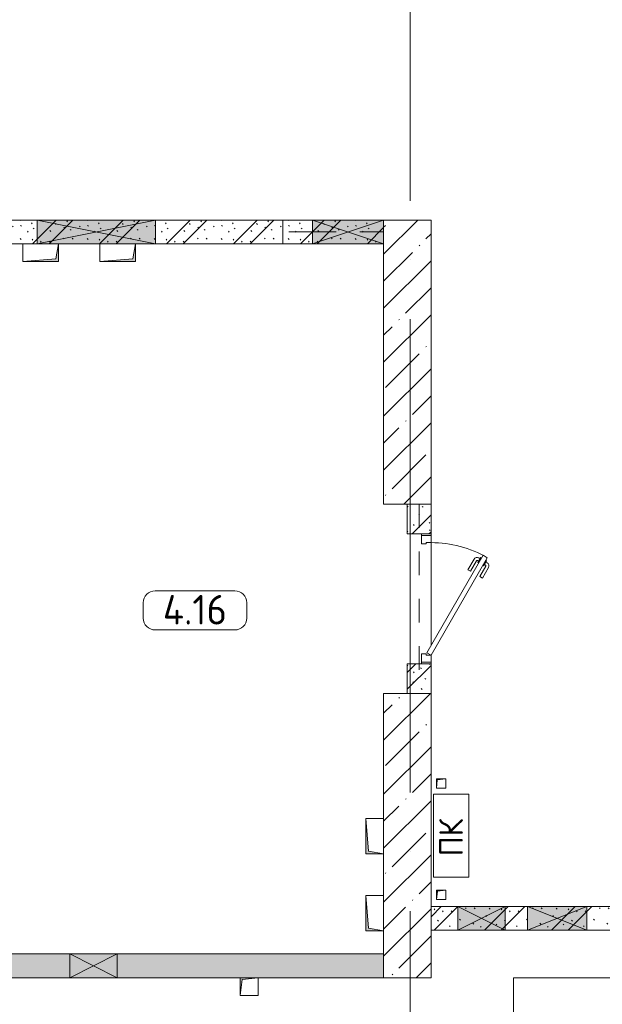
# Model space of a CAD drawing. Header units: millimetres. Extents: x -32229 to 192519, y -13689 to 125138.
# Tile 174 of 183: x 40138 to 45056, y 81125 to 89442. Entities that reach past the tile are written whole.
import ezdxf

# ---------------------------------------------------------------- set-up
doc = ezdxf.new("R2010")
doc.units = ezdxf.units.MM
doc.linetypes.add('3_ Штрих_ 1 х 1 мм', pattern=[400, 200, -200])
doc.linetypes.add('ADSK_Линия сетки', pattern=[5000, 4000, -500, 0, -500])
for name, color, linetype, lineweight in [('A-____-NOTE-TEXT', 7, 'Continuous', 18), ('A-AREA-____-IDEN', 7, 'Continuous', 9), ('A-DETL-GENF-OTLN', 7, 'Continuous', 18), ('A-DOOR-____-MCUT', 7, 'Continuous', 9), ('A-DOOR-____-OTLN', 7, 'Continuous', 18), ('A-DOOR-FRAM-MCUT', 7, 'Continuous', 9), ('A-FLOR-____-OTLN', 7, 'Continuous', 18), ('A-GLAZ-____-MCUT', 7, 'Continuous', 9), ('A-GLAZ-____-OTLN', 7, 'Continuous', 18), ('A-WALL-____-PATT', 7, 'Continuous', 40), ('C-PRKG-____-OTLN', 7, 'Continuous', 18), ('I-WALL-____-MCUT', 7, 'Continuous', 40), ('M-EQPM-____-OTLN', 7, 'Continuous', 18), ('S-BEAM-____-OTLN', 7, 'Continuous', 18), ('S-COLS-____-MCUT', 7, 'Continuous', 40), ('S-COLS-____-OTLN', 7, 'Continuous', 18), ('S-GRID-____-OTLN', 7, 'Continuous', 9)]:
    doc.layers.add(name, color=color, linetype=linetype, lineweight=lineweight)
doc.styles.add('GOST Common', font='GOST_Common.ttf', dxfattribs={"height": 200})
doc.styles.add('GOST Common_3', font='GOST_Common.ttf', dxfattribs={"height": 250})
pattern_1 = [(135, (300.56, 377.28), (-565.6854, 6e-14), [10, -790]), (135, (349.8, 474.73), (-565.6854, 6e-14), [10, -790]), (135, (423.93, 473.06), (-565.6854, 6e-14), [10, -790]), (135, (229.92, 447.9), (-565.6854, 6e-14), [10, -790]), (135, (155.08, 447.9), (-565.6854, 6e-14), [10, -790]), (135, (114.9, 369.03), (-565.6854, 6e-14), [10, -790]), (135, (132.43, 285.8), (-565.6854, 6e-14), [10, -790]), (135, (214.66, 322), (-565.6854, 6e-14), [10, -790]), (135, (198.16, 261.88), (-565.6854, 6e-14), [10, -790]), (135, (45.2, 272.9), (-565.6854, 6e-14), [10, -790]), (135, (42.32, 336.16), (-565.6854, 6e-14), [10, -790]), (135, (92.26, 192.24), (-565.6854, 6e-14), [10, -790]), (135, (7.07, 149.2), (-565.6854, 6e-14), [10, -790]), (135, (80.6, 95.1), (-565.6854, 6e-14), [10, -790]), (135, (79.53, 36.94), (-565.6854, 6e-14), [10, -790]), (135, (153.87, 74.56), (-565.6854, 6e-14), [10, -790]), (135, (228.35, 124.8), (-565.6854, 6e-14), [10, -790]), (135, (279.75, 180.4), (-565.6854, 6e-14), [10, -790]), (135, (282.9, 31.63), (-565.6854, 6e-14), [10, -790]), (135, (377.38, 53.45), (-565.6854, 6e-14), [10, -790]), (135, (352.28, 102.7), (-565.6854, 6e-14), [10, -790]), (135, (354.05, 0), (-565.6854, 6e-14), [10, -790]), (135, (553.23, 16.45), (-565.6854, 6e-14), [10, -790]), (135, (542.38, 63.45), (-565.6854, 6e-14), [10, -790]), (135, (536.58, 239.3), (-565.6854, 6e-14), [10, -790]), (135, (475.85, 203.9), (-565.6854, 6e-14), [10, -790]), (135, (475.85, 316.54), (-565.6854, 6e-14), [10, -790]), (135, (520.8, 408.7), (-565.6854, 6e-14), [10, -790]), (135, (551.1, 470.8), (-565.6854, 6e-14), [10, -790]), (135, (235.25, 537.93), (-565.6854, 6e-14), [10, -790]), (135, (407.25, 547.65), (-565.6854, 6e-14), [10, -790]), (135, (94.5, 558.6), (-565.6854, 6e-14), [10, -790]), (135, (46.4, 532.3), (-565.6854, 6e-14), [10, -790]), (135, (85.56, 465.04), (-565.6854, 6e-14), [10, -790]), (135, (355.53, 181.14), (-565.6854, 6e-14), [10, -790]), (135, (362.23, 243.6), (-565.6854, 6e-14), [10, -790]), (135, (413.45, 344.1), (-565.6854, 6e-14), [10, -790]), (135, (286.3, 273.25), (-565.6854, 6e-14), [10, -790]), (135, (423.02, 263.72), (-565.6854, 6e-14), [10, -790]), (135, (162.94, 190.2), (-565.6854, 6e-14), [10, -790]), (135, (470.25, 120.93), (-565.6854, 6e-14), [10, -790]), (135, (484.48, 9.78), (-565.6854, 6e-14), [10, -790]), (45, (0, 212.13), (-565.6854, 0), []), (45, (212.13, 0), (-565.6854, 0), []), (45, (353.55, 0), (-565.6854, 0), []), (45, (0, 353.55), (-565.6854, 0), [])]
pattern_2 = [(45, (0, 0), (-228.0985, 228.0985), []), (45, (228.1, 0), (-228.0985, 228.0985), [403.225, -80.645, 6.706, -73.939])]

# ---------------------------------------------------------------- blocks, each defined once
blk = doc.blocks.new('АР_Дверь однопольная - 1100х2100h_техн_ помещ_-5833944--01 ЭЛ')
at = {"layer": 'A-DOOR-____-MCUT', "color": 253, "lineweight": 13, "true_color": 0xaaaaaa}
for p, q in [((-347.7, 575), (-367.7, 540.4)), ((-367.7, 540.4), (455, 65.4)), ((475, 100), (-347.7, 575)), ((455, 65.4), (475, 100))]:
    blk.add_line(p, q, dxfattribs=at)
at = {"layer": 'A-DOOR-____-OTLN', "color": 253, "lineweight": 5, "true_color": 0xaaaaaa}
for p, q in [((-175.5, 533.3), (-264.3, 584.6)), ((-346.1, 527.9), (-350.1, 520.9)), ((-350.1, 520.9), (-306.8, 495.9)), ((-339.2, 514.7), (-345.3, 504.3)), ((-326.1, 562.5), (-322.1, 569.4)), ((-317.6, 502.2), (-323.6, 491.8)), ((-322.1, 569.4), (-278.8, 544.4)), ((-311.2, 563.2), (-305.2, 573.6)), ((-306.8, 495.9), (-302.8, 502.9)), ((-289.6, 550.7), (-283.6, 561.1)), ((-278.8, 544.4), (-282.8, 537.5)), ((-188, 511.7), (-276.8, 562.9)), ((-188, 511.7), (-175.5, 533.3)), ((-245.5, 412.1), (-334.3, 463.3)), ((-233, 433.7), (-321.8, 485)), ((-233, 433.7), (-245.5, 412.1))]:
    blk.add_line(p, q, dxfattribs=at)
for centre, radius, start, end in [((-279.3, 558.6), 30, 60, 150), ((475, 100), 950, 150, 180), ((-319.3, 489.3), 30, 150, 240), ((-279.3, 558.6), 4.99, 60, 150), ((-319.3, 489.3), 4.99, 150, 240)]:
    blk.add_arc(centre, radius, start, end, dxfattribs=at)
at = {"layer": 'A-DOOR-FRAM-MCUT', "color": 253, "lineweight": 13, "true_color": 0xaaaaaa}
for p, q in [((-535, 100), (-550, 100)), ((-475, 100), (-535, 100)), ((-535, 100), (-535, 20)), ((-475, 60), (-475, 100)), ((535, 100), (475, 100)), ((475, 100), (475, 60)), ((535, 20), (535, 100)), ((535, 100), (550, 100)), ((-535, 20), (-550, 20)), ((-535, 20), (-465, 20)), ((-465, 60), (-475, 60)), ((-465, 20), (-465, 60)), ((475, 60), (465, 60)), ((465, 60), (465, 20)), ((465, 20), (535, 20)), ((535, 20), (550, 20))]:
    blk.add_line(p, q, dxfattribs=at)
blk = doc.blocks.new('АР_Машиноместо - 6000x3600_С_МГН-V120--01 ЭЛ')
at = {"layer": 'A-DETL-GENF-OTLN', "color": 253, "lineweight": 13, "true_color": 0xaaaaaa}
for p, q in [((970.2, 5271.8), (812.7, 5229.4)), ((1126.4, 5294.1), (970.2, 5271.8)), ((1250, 5300), (1126.4, 5294.1)), ((1250, 5300), (1373.6, 5294.1)), ((1373.6, 5294.1), (1529.8, 5271.8)), ((1529.8, 5271.8), (1687.3, 5229.4)), ((659.1, 5169.9), (565.9, 5095.1)), ((812.7, 5229.4), (659.1, 5169.9)), ((680.7, 5106.5), (967, 5203.6)), ((873.9, 5165.1), (791.3, 5119.7)), ((988.2, 5206.7), (873.9, 5165.1)), ((1122.2, 5226.4), (988.2, 5206.7)), ((1250, 5231.7), (1122.2, 5226.4)), ((1250, 5231.7), (1377.8, 5226.4)), ((1377.8, 5226.4), (1511.8, 5206.7)), ((1511.8, 5206.7), (1626.1, 5165.1)), ((1819.3, 5106.5), (1533, 5203.6)), ((1626.1, 5165.1), (1708.7, 5119.7)), ((1687.3, 5229.4), (1840.9, 5169.9)), ((1840.9, 5169.9), (1934.1, 5095.1)), ((565.9, 5095.1), (507.1, 4962.6)), ((590.7, 5060.1), (680.7, 5106.5)), ((788.5, 5117.7), (661.8, 5043.1)), ((791.3, 5119.7), (717.1, 5068.9)), ((1708.7, 5119.7), (1782.9, 5068.9)), ((1711.5, 5117.7), (1838.2, 5043.1)), ((1909.3, 5060.1), (1819.3, 5106.5)), ((1934.1, 5095.1), (1992.9, 4962.6)), ((536.4, 4971.4), (557.5, 5025.7)), ((557.5, 5025.7), (590.7, 5060.1)), ((661.8, 5043.1), (594.6, 4979.3)), ((717.1, 5068.9), (659.6, 5005.3)), ((1782.9, 5068.9), (1840.4, 5005.3)), ((1838.2, 5043.1), (1905.4, 4979.3)), ((1942.5, 5025.7), (1909.3, 5060.1)), ((1963.6, 4971.4), (1942.5, 5025.7)), ((507.1, 4962.6), (501.8, 4949.9)), ((534.6, 4949.9), (536.4, 4971.4)), ((594.6, 4979.3), (583.4, 4949.9)), ((639.2, 4949.9), (597.3, 4981.4)), ((1112.6, 4949.9), (1167.1, 4953.2)), ((1167.1, 4953.2), (1250, 4953.9)), ((1332.9, 4953.2), (1250, 4953.9)), ((1387.4, 4949.9), (1332.9, 4953.2)), ((1860.8, 4949.9), (1902.7, 4981.4)), ((1905.4, 4979.3), (1916.6, 4949.9)), ((1965.4, 4949.9), (1963.6, 4971.4)), ((1992.9, 4962.6), (1998.2, 4949.9)), ((459.8, 4849.9), (419.6, 4754.2)), ((543.7, 4795.1), (533.2, 4849.9)), ((555.7, 4849.9), (543.7, 4795.1)), ((689.3, 4205.5), (699.7, 4845.5)), ((699.7, 4845.5), (698.3, 4849.9)), ((812.5, 4798.9), (855.6, 4849.9)), ((1687.5, 4798.9), (1644.4, 4849.9)), ((1800.3, 4845.5), (1801.7, 4849.9)), ((1810.7, 4205.5), (1800.3, 4845.5)), ((1944.3, 4849.9), (1956.3, 4795.1)), ((1956.3, 4795.1), (1966.8, 4849.9)), ((2040.2, 4849.9), (2080.4, 4754.2)), ((419.6, 4754.2), (403.4, 4468)), ((774.4, 4632.9), (812.5, 4798.9)), ((1725.6, 4632.9), (1687.5, 4798.9)), ((2080.4, 4754.2), (2096.6, 4468)), ((752.2, 4345.6), (774.4, 4632.9)), ((1747.8, 4345.6), (1725.6, 4632.9)), ((638.7, 4475.4), (675.2, 4545.5)), ((675.2, 4545.5), (694.6, 4557.6)), ((1824.8, 4545.5), (1805.4, 4557.6)), ((1861.3, 4475.4), (1824.8, 4545.5)), ((403.4, 4468), (405.6, 4188.5)), ((578.7, 4262.9), (638.7, 4475.4)), ((1921.3, 4262.9), (1861.3, 4475.4)), ((2096.6, 4468), (2094.4, 4188.5)), ((731.2, 4007.6), (752.2, 4345.6)), ((1768.8, 4007.6), (1747.8, 4345.6)), ((408.2, 4167), (453.1, 4266.3)), ((453.1, 4266.3), (478.4, 4319.3)), ((478.4, 4319.3), (532.5, 4318.1)), ((530.9, 3874.8), (578.7, 4262.9)), ((532.5, 4318.1), (585.5, 4290.5)), ((1967.5, 4318.1), (1914.5, 4290.5)), ((1969.1, 3874.8), (1921.3, 4262.9)), ((2021.6, 4319.3), (1967.5, 4318.1)), ((2046.9, 4266.3), (2021.6, 4319.3)), ((2091.8, 4167), (2046.9, 4266.3)), ((405.6, 4188.5), (409.5, 4060)), ((495.5, 4066.1), (496.8, 4171.6)), ((496.8, 4171.6), (510.1, 4191.5)), ((687.1, 4088.8), (566.5, 4163.9)), ((678.7, 3659.5), (689.3, 4205.5)), ((1821.3, 3659.5), (1810.7, 4205.5)), ((1812.9, 4088.8), (1933.5, 4163.9)), ((2003.2, 4171.6), (1989.9, 4191.5)), ((2004.5, 4066.1), (2003.2, 4171.6)), ((2094.4, 4188.5), (2090.5, 4060)), ((409.5, 4060), (426.5, 3946.8)), ((704.9, 3275.5), (731.2, 4007.6)), ((1795.1, 3275.5), (1768.8, 4007.6)), ((2090.5, 4060), (2073.5, 3946.8)), ((426.5, 3946.8), (417.5, 3223)), ((2073.5, 3946.8), (2082.5, 3223)), ((501.4, 3289.7), (530.9, 3874.8)), ((1998.6, 3289.7), (1969.1, 3874.8)), ((1021.4, 3422.9), (1021.4, 3705.9)), ((1164.3, 3667.6), (1164.3, 3439.2)), ((665.6, 3364.6), (678.7, 3659.5)), ((1834.4, 3364.6), (1821.3, 3659.5)), ((1164.3, 3439.2), (1477, 3439.2)), ((1477, 3439.2), (1477, 3315.3)), ((505.1, 3346.9), (420.9, 3313.3)), ((665.8, 3367.4), (505.1, 3346.9)), ((636.6, 3026.5), (665.8, 3367.4)), ((1834.2, 3367.4), (1994.9, 3346.9)), ((1863.4, 3026.5), (1834.2, 3367.4)), ((1994.9, 3346.9), (2079.1, 3313.3)), ((447.8, 3233.7), (459.7, 3256.2)), ((495.7, 3032.3), (501.4, 3289.7)), ((684.2, 3022.3), (704.9, 3275.5)), ((1021.4, 3150), (1021.4, 3286.6)), ((1187.9, 3315.3), (1187.9, 3253.9)), ((1477, 3315.3), (1187.9, 3315.3)), ((1187.9, 3253.9), (1575.5, 3253.9)), ((1575.5, 3253.9), (1757.2, 2864.2)), ((1815.8, 3022.3), (1795.1, 3275.5)), ((2004.3, 3032.3), (1998.6, 3289.7)), ((2052.2, 3233.7), (2040.3, 3256.2)), ((417.5, 3223), (428.2, 2808.5)), ((447.8, 3138.7), (447.8, 3233.7)), ((2052.2, 3138.7), (2052.2, 3233.7)), ((2082.5, 3223), (2071.8, 2808.5)), ((1497.8, 3150), (1021.4, 3150)), ((500, 2710.1), (495.7, 3032.3)), ((636.6, 3026.5), (597, 2731)), ((644.6, 2691.8), (684.2, 3022.3)), ((1855.4, 2691.8), (1815.8, 3022.3)), ((1863.4, 3026.5), (1903, 2731)), ((2000, 2710.1), (2004.3, 3032.3)), ((1757.2, 2864.2), (1907, 2934)), ((1907, 2934), (1959.3, 2821.7)), ((1711.9, 2706.3), (1617.1, 2870.5)), ((428.2, 2808.5), (432.3, 2619.9)), ((1959.3, 2821.7), (1711.9, 2706.3)), ((2071.8, 2808.5), (2067.7, 2619.9)), ((505.9, 2496), (500, 2710.1)), ((597, 2731), (535, 2298.3)), ((595.8, 2324.8), (644.6, 2691.8)), ((1904.2, 2324.8), (1855.4, 2691.8)), ((1903, 2731), (1965, 2298.3)), ((1994.1, 2496), (2000, 2710.1)), ((296.8, 2579.9), (301.4, 2630.5)), ((309.5, 2536.1), (296.8, 2579.9)), ((301.4, 2630.5), (479.9, 2552.9)), ((432.3, 2619.9), (430.7, 2573.9)), ((2198.6, 2630.5), (2020.1, 2552.9)), ((2067.7, 2619.9), (2069.3, 2573.9)), ((2190.5, 2536.1), (2203.2, 2579.9)), ((2203.2, 2579.9), (2198.6, 2630.5)), ((357.8, 2490.1), (309.5, 2536.1)), ((479.9, 2552.9), (471, 2414.3)), ((540.9, 2493.7), (476.3, 2497.9)), ((1959.1, 2493.7), (2023.7, 2497.9)), ((2020.1, 2552.9), (2029, 2414.3)), ((2142.2, 2490.1), (2190.5, 2536.1)), ((500.6, 2394.5), (357.8, 2490.1)), ((426.5, 2230.9), (427.5, 2443)), ((540.9, 2493.7), (539.8, 2233.1)), ((1959.1, 2493.7), (1960.2, 2233.1)), ((1999.4, 2394.5), (2142.2, 2490.1)), ((2073.5, 2230.9), (2072.5, 2443)), ((530.6, 2357.6), (500.6, 2394.5)), ((546.5, 2142.6), (530.6, 2357.6)), ((1953.5, 2142.6), (1969.4, 2357.6)), ((1969.4, 2357.6), (1999.4, 2394.5)), ((495, 2265.3), (426.6, 2253.4)), ((533.6, 2316.8), (495, 2265.3)), ((589.4, 2115.5), (595.8, 2324.8)), ((1910.6, 2115.5), (1904.2, 2324.8)), ((1966.4, 2316.8), (2005, 2265.3)), ((2005, 2265.3), (2073.4, 2253.4)), ((410.6, 2134.2), (426.5, 2230.9)), ((2089.4, 2134.2), (2073.5, 2230.9)), ((409.5, 1587), (410.6, 2134.2)), ((615.4, 1910.3), (589.4, 2115.5)), ((590.4, 2124.3), (703.6, 2057.1)), ((1909.6, 2124.3), (1796.4, 2057.1)), ((1884.6, 1910.3), (1910.6, 2115.5)), ((2090.5, 1587), (2089.4, 2134.2)), ((703.6, 2057.1), (852.8, 1999)), ((852.8, 1999), (1016.6, 1959.9)), ((1647.2, 1999), (1483.4, 1959.9)), ((1796.4, 2057.1), (1647.2, 1999)), ((1016.6, 1959.9), (1146.9, 1939.4)), ((1146.9, 1939.4), (1250, 1934.1)), ((1353.1, 1939.4), (1250, 1934.1)), ((1483.4, 1959.9), (1353.1, 1939.4)), ((687.4, 1641), (615.4, 1910.3)), ((1812.6, 1641), (1884.6, 1910.3)), ((420.9, 1410.7), (409.5, 1587)), ((749.2, 1450.3), (687.4, 1641)), ((1750.8, 1450.3), (1812.6, 1641)), ((2079.1, 1410.7), (2090.5, 1587)), ((505.7, 1420), (510.2, 1518.7)), ((510.2, 1518.7), (521.5, 1574.5)), ((521.5, 1574.5), (548.5, 1576.2)), ((548.5, 1576.2), (603.4, 1504.8)), ((603.4, 1504.8), (639.1, 1420)), ((1896.6, 1504.8), (1860.9, 1420)), ((1951.5, 1576.2), (1896.6, 1504.8)), ((1978.5, 1574.5), (1951.5, 1576.2)), ((1989.8, 1518.7), (1978.5, 1574.5)), ((1994.3, 1420), (1989.8, 1518.7)), ((519.1, 1351.5), (505.7, 1420)), ((639.1, 1420), (677.4, 1343.7)), ((809.1, 1309.4), (749.2, 1450.3)), ((1690.9, 1309.4), (1750.8, 1450.3)), ((1860.9, 1420), (1822.6, 1343.7)), ((1980.9, 1351.5), (1994.3, 1420)), ((445.9, 1353.1), (420.9, 1410.7)), ((489, 1295.6), (445.9, 1353.1)), ((550, 1312.3), (519.1, 1351.5)), ((677.4, 1343.7), (737.5, 1278.3)), ((1822.6, 1343.7), (1762.5, 1278.3)), ((1950, 1312.3), (1980.9, 1351.5)), ((2011, 1295.6), (2054.1, 1353.1)), ((2054.1, 1353.1), (2079.1, 1410.7)), ((584.4, 1214.6), (489, 1295.6)), ((616.5, 1246.4), (550, 1312.3)), ((737.5, 1278.3), (804.5, 1215.7)), ((881.5, 1191.6), (809.1, 1309.4)), ((1618.5, 1191.6), (1690.9, 1309.4)), ((1762.5, 1278.3), (1695.5, 1215.7)), ((1883.5, 1246.4), (1950, 1312.3)), ((1915.6, 1214.6), (2011, 1295.6)), ((701.8, 1140.4), (584.4, 1214.6)), ((703.5, 1196.4), (616.5, 1246.4)), ((824.6, 1160.9), (703.5, 1196.4)), ((804.5, 1215.7), (824.6, 1160.9)), ((888.4, 1185.9), (815.2, 1186.6)), ((941.4, 1142.2), (881.5, 1191.6)), ((1558.6, 1142.2), (1618.5, 1191.6)), ((1611.6, 1185.9), (1684.8, 1186.6)), ((1695.5, 1215.7), (1675.4, 1160.9)), ((1675.4, 1160.9), (1796.5, 1196.4)), ((1796.5, 1196.4), (1883.5, 1246.4)), ((1798.2, 1140.4), (1915.6, 1214.6)), ((861.8, 1071.6), (701.8, 1140.4)), ((1050.7, 1099.4), (941.4, 1142.2)), ((1148.8, 1083), (1050.7, 1099.4)), ((1250, 1081.6), (1148.8, 1083)), ((1250, 1081.6), (1351.2, 1083)), ((1351.2, 1083), (1449.3, 1099.4)), ((1449.3, 1099.4), (1558.6, 1142.2)), ((1638.2, 1071.6), (1798.2, 1140.4)), ((1052.6, 1017.5), (861.8, 1071.6)), ((1165.1, 1003.1), (1052.6, 1017.5)), ((1250, 1000), (1165.1, 1003.1)), ((1250, 1000), (1334.9, 1003.1)), ((1334.9, 1003.1), (1447.4, 1017.5)), ((1447.4, 1017.5), (1638.2, 1071.6))]:
    blk.add_line(p, q, dxfattribs=at)
at = {"layer": 'A-DETL-GENF-OTLN', "color": 254, "lineweight": 13, "true_color": 0xd4d4d4}
for p, q in [((694.6, 4480.4), (765.1, 4496.8)), ((1805.4, 4480.4), (1734.9, 4496.8)), ((715.1, 3668.3), (1250, 3667.3)), ((1784.9, 3668.3), (1250, 3667.3)), ((677.9, 2973), (794.6, 2946)), ((794.6, 2946), (955.7, 2926.8)), ((955.7, 2926.8), (1105.5, 2913.7)), ((1105.5, 2913.7), (1250, 2912.9)), ((1394.5, 2913.7), (1250, 2912.9)), ((1544.3, 2926.8), (1394.5, 2913.7)), ((1705.4, 2946), (1544.3, 2926.8)), ((1822.1, 2973), (1705.4, 2946)), ((513.9, 1868.9), (502.3, 2196.3)), ((1986.1, 1868.9), (1997.7, 2196.3)), ((590.3, 1867.8), (546.5, 2142.6)), ((1909.7, 1867.8), (1953.5, 2142.6)), ((524.9, 1688.6), (513.9, 1868.9)), ((636.7, 1646), (590.3, 1867.8)), ((1863.3, 1646), (1909.7, 1867.8)), ((1975.1, 1688.6), (1986.1, 1868.9)), ((537.4, 1576.1), (524.9, 1688.6)), ((1962.6, 1576.1), (1975.1, 1688.6)), ((710.2, 1462.8), (636.7, 1646)), ((1789.8, 1462.8), (1863.3, 1646)), ((534.5, 1374.4), (528.1, 1449.5)), ((1965.5, 1374.4), (1971.9, 1449.5)), ((591.7, 1305), (534.5, 1374.4)), ((1908.3, 1305), (1965.5, 1374.4)), ((664.7, 1239.9), (591.7, 1305)), ((1835.3, 1239.9), (1908.3, 1305)), ((742.6, 1207.8), (664.7, 1239.9)), ((1757.4, 1207.8), (1835.3, 1239.9))]:
    blk.add_line(p, q, dxfattribs=at)
at = {"layer": 'A-DETL-GENF-OTLN', "color": 253, "lineweight": 13, "true_color": 0xaaaaaa}
for centre, radius, start, end in [((1120.8, 3791.3), 131.1, 289.36321, 220.63679), ((1203.2, 3021.5), 440.6, 114.36597, 339.96019), ((1203.2, 3021.5), 321.5, 124.43786, 23.56214)]:
    blk.add_arc(centre, radius, start, end, dxfattribs=at)
at = {"layer": 'C-PRKG-____-OTLN', "color": 253, "lineweight": 13, "true_color": 0xaaaaaa}
for p, q in [((3050, 6000), (-550, 6000)), ((-550, 4949.9), (-550, 6000)), ((3050, 4949.9), (3050, 6000)), ((400, 5300), (2100, 5300)), ((400, 4949.9), (400, 5300)), ((2100, 4949.9), (2100, 5300)), ((-550, 0), (-550, 4849.9)), ((400, 1000), (400, 4849.9)), ((2100, 1000), (2100, 4849.9)), ((3050, 0), (3050, 4849.9)), ((400, 1000), (2100, 1000)), ((3050, 0), (-550, 0))]:
    blk.add_line(p, q, dxfattribs=at)
blk = doc.blocks.new('АР_Отверстие прямоугольное - ЭОМ-3493092--01 ЭЛ')
at = {"layer": 'A-GLAZ-____-OTLN', "lineweight": 13, "true_color": 0xf0f0f0}
blk.add_hatch(color=7, dxfattribs=at).paths.add_polyline_path([(-375, 100), (-375, -100), (625, -100), (625, 100), (273.7, 100)])
at = {"layer": 'A-GLAZ-____-MCUT', "color": 253, "lineweight": 13, "true_color": 0xaaaaaa}
for p, q in [((-375, 100), (-375, -100)), ((625, 100), (625, -100))]:
    blk.add_line(p, q, dxfattribs=at)
at = {"layer": 'A-GLAZ-____-OTLN', "color": 253, "lineweight": 5, "true_color": 0xaaaaaa}
for p, q in [((625, 100), (-375, -100)), ((-375, 100), (625, -100))]:
    blk.add_line(p, q, dxfattribs=at)
at = {"layer": 'A-GLAZ-____-OTLN', "color": 253, "lineweight": 13, "true_color": 0xaaaaaa}
for p, q in [((625, 100), (-375, 100)), ((-375, 100), (-375, -100)), ((625, -100), (625, 100)), ((-375, -100), (625, -100))]:
    blk.add_line(p, q, dxfattribs=at)
blk = doc.blocks.new('АР_Отверстие прямоугольное - ОВ-5726880--01 ЭЛ')
at = {"layer": 'A-GLAZ-____-OTLN', "lineweight": 13, "true_color": 0xf0f0f0}
blk.add_hatch(color=7, dxfattribs=at).paths.add_polyline_path([(-175, 100), (-175, -100), (425, -100), (425, 100)])
at = {"layer": 'A-GLAZ-____-MCUT', "color": 253, "lineweight": 13, "true_color": 0xaaaaaa}
for p, q in [((-175, 100), (-175, -100)), ((425, 100), (425, -100))]:
    blk.add_line(p, q, dxfattribs=at)
at = {"layer": 'A-GLAZ-____-OTLN', "color": 253, "lineweight": 5, "true_color": 0xaaaaaa}
for p, q in [((425, 100), (-175, -100)), ((-175, 100), (425, -100))]:
    blk.add_line(p, q, dxfattribs=at)
at = {"layer": 'A-GLAZ-____-OTLN', "color": 253, "lineweight": 13, "true_color": 0xaaaaaa}
for p, q in [((425, 100), (-175, 100)), ((-175, 100), (-175, -100)), ((425, -100), (425, 100)), ((-175, -100), (425, -100))]:
    blk.add_line(p, q, dxfattribs=at)
blk = doc.blocks.new('АР_Канал вертикальный прямоугольный - ПК-3224475--01 ЭЛ')
at = {"layer": 'M-EQPM-____-OTLN', "color": 253, "lineweight": 13, "true_color": 0xaaaaaa}
for p, q in [((350, 150), (-350, 150)), ((-350, 150), (-350, -150)), ((-350, -150), (-350, 150)), ((-350, 150), (350, 150)), ((350, -150), (350, 150)), ((350, 150), (350, -150)), ((-350, -150), (350, -150)), ((350, -150), (-350, -150))]:
    blk.add_line(p, q, dxfattribs=at)
blk = doc.blocks.new('АР_Канал вертикальный прямоугольный - ЭОМ-5405595--01 ЭЛ')
at = {"layer": 'M-EQPM-____-OTLN', "lineweight": 13, "true_color": 0xe2e2e2}
blk.add_hatch(color=254, dxfattribs=at).paths.add_polyline_path([(-150, 75), (-150, -75), (-127.5, 52.5), (150, 75)])
at = {"layer": 'M-EQPM-____-OTLN', "color": 253, "lineweight": 13, "true_color": 0xaaaaaa}
for p, q in [((150, 75), (-150, 75)), ((-150, 75), (-150, -75)), ((150, 75), (-150, 75)), ((-150, 75), (-150, -75)), ((-150, -75), (-150, 75)), ((-150, 75), (150, 75)), ((-150, -75), (-127.5, 52.5)), ((-150, -75), (-127.5, 52.5)), ((-127.5, 52.5), (150, 75)), ((-127.5, 52.5), (150, 75)), ((150, -75), (150, 75)), ((150, 75), (150, -75)), ((-150, -75), (150, -75)), ((150, -75), (-150, -75))]:
    blk.add_line(p, q, dxfattribs=at)
blk = doc.blocks.new('АР_Отверстие прямоугольное - ОВВ-3403649--01 ЭЛ')
at = {"layer": 'A-GLAZ-____-OTLN', "lineweight": 13, "true_color": 0xf0f0f0}
blk.add_hatch(color=7, dxfattribs=at).paths.add_polyline_path([(325, -100), (325, 100), (-75, 100), (-75, -100), (1.3, -100)])
at = {"layer": 'A-GLAZ-____-MCUT', "color": 253, "lineweight": 13, "true_color": 0xaaaaaa}
for p, q in [((-75, 100), (-75, -100)), ((325, 100), (325, -100))]:
    blk.add_line(p, q, dxfattribs=at)
at = {"layer": 'A-GLAZ-____-OTLN', "color": 253, "lineweight": 5, "true_color": 0xaaaaaa}
for p, q in [((325, 100), (-75, -100)), ((-75, 100), (325, -100))]:
    blk.add_line(p, q, dxfattribs=at)
at = {"layer": 'A-GLAZ-____-OTLN', "color": 253, "lineweight": 13, "true_color": 0xaaaaaa}
for p, q in [((325, 100), (-75, 100)), ((-75, 100), (-75, -100)), ((325, -100), (325, 100)), ((-75, -100), (325, -100))]:
    blk.add_line(p, q, dxfattribs=at)
blk = doc.blocks.new('АР_Отверстие прямоугольное - ВК-3750965--01 ЭЛ')
at = {"layer": 'A-GLAZ-____-OTLN', "lineweight": 13, "true_color": 0xf0f0f0}
blk.add_hatch(color=7, dxfattribs=at).paths.add_polyline_path([(-75, 100), (-75, -100), (325, -100), (325, 100)])
at = {"layer": 'A-GLAZ-____-MCUT', "color": 253, "lineweight": 13, "true_color": 0xaaaaaa}
for p, q in [((-75, 100), (-75, -100)), ((325, 100), (325, -100))]:
    blk.add_line(p, q, dxfattribs=at)
at = {"layer": 'A-GLAZ-____-OTLN', "color": 253, "lineweight": 5, "true_color": 0xaaaaaa}
for p, q in [((325, 100), (-75, -100)), ((-75, 100), (325, -100))]:
    blk.add_line(p, q, dxfattribs=at)
at = {"layer": 'A-GLAZ-____-OTLN', "color": 253, "lineweight": 13, "true_color": 0xaaaaaa}
for p, q in [((325, 100), (-75, 100)), ((-75, 100), (-75, -100)), ((325, -100), (325, 100)), ((-75, -100), (325, -100))]:
    blk.add_line(p, q, dxfattribs=at)
blk = doc.blocks.new('АР_Канал вертикальный прямоугольный - ЭОМ-6254448--01 ЭЛ')
at = {"layer": 'M-EQPM-____-OTLN', "lineweight": 13, "true_color": 0xe2e2e2}
blk.add_hatch(color=254, dxfattribs=at).paths.add_polyline_path([(-150, 75), (-150, -75), (-127.5, 52.5), (150, 75)])
at = {"layer": 'M-EQPM-____-OTLN', "color": 253, "lineweight": 13, "true_color": 0xaaaaaa}
for p, q in [((150, 75), (-150, 75)), ((-150, 75), (-150, -75)), ((150, 75), (-150, 75)), ((-150, 75), (-150, -75)), ((-150, -75), (-150, 75)), ((-150, 75), (150, 75)), ((-150, -75), (-127.5, 52.5)), ((-150, -75), (-127.5, 52.5)), ((-127.5, 52.5), (150, 75)), ((-127.5, 52.5), (150, 75)), ((150, -75), (150, 75)), ((150, 75), (150, -75)), ((-150, -75), (30, -75)), ((30, -75), (-150, -75)), ((30, -75), (150, -75)), ((150, -75), (30, -75))]:
    blk.add_line(p, q, dxfattribs=at)
blk = doc.blocks.new('АР_Канал вертикальный прямоугольный - ЭОМ-V193--01 ЭЛ')
at = {"layer": 'M-EQPM-____-OTLN', "lineweight": 13, "true_color": 0xe2e2e2}
blk.add_hatch(color=254, dxfattribs=at).paths.add_polyline_path([(-150, 75), (-150, -75), (-127.5, 52.5), (150, 75)])
at = {"layer": 'M-EQPM-____-OTLN', "color": 253, "lineweight": 13, "true_color": 0xaaaaaa}
for p, q in [((150, 75), (-150, 75)), ((-150, 75), (-150, -75)), ((150, 75), (-150, 75)), ((-150, 75), (-150, -75)), ((-150, -75), (-150, 75)), ((-150, 75), (150, 75)), ((-150, -75), (-127.5, 52.5)), ((-150, -75), (-127.5, 52.5)), ((-127.5, 52.5), (150, 75)), ((-127.5, 52.5), (150, 75)), ((150, -75), (150, 75)), ((150, 75), (150, -75)), ((-150, -75), (150, -75)), ((150, -75), (-150, -75))]:
    blk.add_line(p, q, dxfattribs=at)
blk = doc.blocks.new('АР_Канал вертикальный прямоугольный - ВК-5403405--01 ЭЛ')
at = {"layer": 'M-EQPM-____-OTLN', "lineweight": 13, "true_color": 0xe2e2e2}
blk.add_hatch(color=254, dxfattribs=at).paths.add_polyline_path([(-75, -75), (-60, 60), (75, 75), (-75, 75)])
at = {"layer": 'M-EQPM-____-OTLN', "color": 253, "lineweight": 13, "true_color": 0xaaaaaa}
for p, q in [((75, 75), (-75, 75)), ((-75, 75), (-75, -75)), ((75, 75), (-75, 75)), ((-75, 75), (-75, -75)), ((-75, -75), (-75, 75)), ((-75, 75), (75, 75)), ((-75, -75), (-60, 60)), ((-75, -75), (-60, 60)), ((-60, 60), (75, 75)), ((-60, 60), (75, 75)), ((75, -75), (75, 75)), ((75, 75), (75, -75)), ((-75, -75), (75, -75)), ((75, -75), (-75, -75))]:
    blk.add_line(p, q, dxfattribs=at)
blk = doc.blocks.new('АР_Канал вертикальный прямоугольный - АПТ-5386077--01 ЭЛ')
at = {"layer": 'M-EQPM-____-OTLN', "lineweight": 13, "true_color": 0xe2e2e2}
blk.add_hatch(color=254, dxfattribs=at).paths.add_polyline_path([(-40, -40), (-32, 32), (40, 40), (-40, 40)])
at = {"layer": 'M-EQPM-____-OTLN', "color": 253, "lineweight": 13, "true_color": 0xaaaaaa}
for p, q in [((40, 40), (-40, 40)), ((-40, 40), (-40, -40)), ((40, 40), (-40, 40)), ((-40, 40), (-40, -40)), ((-40, -40), (-40, 40)), ((-40, 40), (40, 40)), ((-40, -40), (-32, 32)), ((-40, -40), (-32, 32)), ((-32, 32), (40, 40)), ((-32, 32), (40, 40)), ((40, -40), (40, 40)), ((40, 40), (40, -40)), ((-40, -40), (40, -40)), ((40, -40), (-40, -40))]:
    blk.add_line(p, q, dxfattribs=at)
blk = doc.blocks.new('АР_Отверстие прямоугольное - АПТ-5078917--01 ЭЛ')
at = {"layer": 'A-GLAZ-____-OTLN', "lineweight": 13, "true_color": 0xf0f0f0}
blk.add_hatch(color=7, dxfattribs=at).paths.add_polyline_path([(-125, 100), (-125, -100), (375, -100), (375, 100), (151.2, 100)])
at = {"layer": 'A-GLAZ-____-MCUT', "color": 253, "lineweight": 13, "true_color": 0xaaaaaa}
for p, q in [((-125, 100), (-125, -100)), ((375, 100), (375, -100))]:
    blk.add_line(p, q, dxfattribs=at)
at = {"layer": 'A-GLAZ-____-OTLN', "color": 253, "lineweight": 5, "true_color": 0xaaaaaa}
for p, q in [((375, 100), (-125, -100)), ((-125, 100), (375, -100))]:
    blk.add_line(p, q, dxfattribs=at)
at = {"layer": 'A-GLAZ-____-OTLN', "color": 253, "lineweight": 13, "true_color": 0xaaaaaa}
for p, q in [((375, 100), (-125, 100)), ((-125, 100), (-125, -100)), ((375, -100), (375, 100)), ((-125, -100), (375, -100))]:
    blk.add_line(p, q, dxfattribs=at)
blk = doc.blocks.new('АР_Перемычка - 200_Уx2_75x5__250-250-V230--01 ЭЛ')
at = {"layer": 'S-BEAM-____-OTLN', "color": 9, "linetype": '3_ Штрих_ 1 х 1 мм', "lineweight": 15, "true_color": 0xc4c4c4}
for p, q in [((-800, 100), (-800, -100)), ((800, 100), (800, -100)), ((-800, 0), (800, 0))]:
    blk.add_line(p, q, dxfattribs=at)
blk = doc.blocks.new('АР_Перемычка - 200_Ар_10x3_ Оп_Уx1_75x5__250-0_75x5_-5726925--01 ЭЛ')
at = {"layer": 'S-BEAM-____-OTLN', "color": 9, "linetype": '3_ Штрих_ 1 х 1 мм', "lineweight": 15, "true_color": 0xc4c4c4}
for p, q in [((-300, 100), (-300, -100)), ((550, 100), (550, -100)), ((-300, 0), (300, 0)), ((300, 0), (550, 0))]:
    blk.add_line(p, q, dxfattribs=at)
blk = doc.blocks.new('Наметкина 10_РД_АР_П_отсоединено_rvt-1--01 ЭЛ')
at = {"layer": 'A-WALL-____-PATT', "lineweight": 5, "true_color": 0xaaaaaa}
h = blk.add_hatch(dxfattribs=at)
h.set_pattern_fill('FP_6', color=253, style=0, pattern_type=2)
h.set_pattern_definition(pattern_1)
h.paths.add_polyline_path([(43210.3, 87550), (43210.3, 87750), (40010.3, 87750), (40010.3, 87550), (42610.3, 87550)])
h = blk.add_hatch(dxfattribs=at)
h.set_pattern_fill('FP_6', color=253, style=0, pattern_type=2)
h.set_pattern_definition(pattern_1)
h.paths.add_polyline_path([(43610.3, 83750), (43610.3, 84000), (43410.3, 84000), (43410.3, 83750)])
h.paths.add_polyline_path([(43410.3, 85100), (43610.3, 85100), (43610.3, 85350), (43410.3, 85350)])
h = blk.add_hatch(dxfattribs=at)
h.set_pattern_fill('FP_6', color=253, style=0, pattern_type=2)
h.set_pattern_definition(pattern_1)
h.paths.add_polyline_path([(50805.3, 81750), (50805.3, 81950), (43610.3, 81950), (43610.3, 81750), (48661.5, 81750)])
h = blk.add_hatch(dxfattribs=at)
h.set_pattern_fill('FP_6', color=253, style=0, pattern_type=2)
h.set_pattern_definition(pattern_1)
h.paths.add_polyline_path([(43210.3, 81350), (43210.3, 81550), (36385.5, 81550), (36385.5, 81350), (40960.3, 81350)])
h.paths.add_polyline_path([(36285.5, 81350), (36285.5, 81550), (34385.3, 81550), (34385.3, 81350), (36235.3, 81350)])
at = {"layer": 'S-COLS-____-OTLN', "lineweight": 5, "true_color": 0xaaaaaa}
h = blk.add_hatch(dxfattribs=at)
h.set_pattern_fill('FP_1', color=253, style=0, pattern_type=2)
h.set_pattern_definition(pattern_2)
h.paths.add_polyline_path([(43210.3, 85350), (43610.3, 85350), (43610.3, 87750), (43210.3, 87750), (43210.3, 87550)])
h = blk.add_hatch(dxfattribs=at)
h.set_pattern_fill('FP_1', color=253, style=0, pattern_type=2)
h.set_pattern_definition(pattern_2)
h.paths.add_polyline_path([(43610.3, 81350), (43610.3, 83750), (43210.3, 83750), (43210.3, 81350)])
at = {"layer": 'A-FLOR-____-OTLN', "color": 253, "lineweight": 13, "true_color": 0xaaaaaa}
for p, q in [((43610.3, 85085), (43610.3, 85100)), ((43610.3, 84155), (43610.3, 85025)), ((43610.3, 84000), (43610.3, 84015))]:
    blk.add_line(p, q, dxfattribs=at)
at = {"layer": 'I-WALL-____-MCUT', "color": 253, "lineweight": 13, "true_color": 0xaaaaaa}
for p, q in [((40285.3, 87750), (40010.3, 87750)), ((41285.3, 87750), (40285.3, 87750)), ((42610.3, 87750), (41285.3, 87750)), ((43210.3, 87750), (42610.3, 87750)), ((43210.3, 87550), (43210.3, 87750)), ((40010.3, 87550), (40165.3, 87550)), ((40165.3, 87550), (40285.3, 87550)), ((40285.3, 87550), (40465.3, 87550)), ((40465.3, 87550), (40815.3, 87550)), ((40815.3, 87550), (41115.3, 87550)), ((41115.3, 87550), (41285.3, 87550)), ((41285.3, 87550), (42610.3, 87550)), ((42610.3, 87550), (43210.3, 87550)), ((43610.3, 85350), (43410.3, 85350)), ((43410.3, 85350), (43410.3, 85100)), ((43610.3, 85100), (43610.3, 85350)), ((43410.3, 85100), (43610.3, 85100)), ((43610.3, 84000), (43410.3, 84000)), ((43410.3, 84000), (43410.3, 83750)), ((43610.3, 83750), (43610.3, 84000)), ((43410.3, 83750), (43610.3, 83750)), ((43835.3, 81950), (43610.3, 81950)), ((43610.3, 81950), (43610.3, 81750)), ((44235.3, 81950), (43835.3, 81950)), ((44425.3, 81950), (44235.3, 81950)), ((44925.3, 81950), (44425.3, 81950)), ((46945.3, 81950), (44925.3, 81950)), ((43610.3, 81750), (43835.3, 81750)), ((43835.3, 81750), (44235.3, 81750)), ((44235.3, 81750), (44425.3, 81750)), ((44425.3, 81750), (44925.3, 81750)), ((44925.3, 81750), (46945.3, 81750)), ((40560.3, 81550), (39960.3, 81550)), ((40960.3, 81550), (40560.3, 81550)), ((43210.3, 81550), (40960.3, 81550)), ((43210.3, 81350), (43210.3, 81550)), ((39760.3, 81350), (40560.3, 81350)), ((40560.3, 81350), (40960.3, 81350)), ((40960.3, 81350), (43210.3, 81350))]:
    blk.add_line(p, q, dxfattribs=at)
at = {"layer": 'S-COLS-____-MCUT', "color": 253, "lineweight": 15, "true_color": 0xaaaaaa}
for p, q in [((43210.3, 87750), (43210.3, 87550)), ((43610.3, 87750), (43210.3, 87750)), ((43610.3, 85350), (43610.3, 87750)), ((43210.3, 87550), (43210.3, 85350)), ((43210.3, 85350), (43610.3, 85350)), ((43210.3, 83750), (43210.3, 82695)), ((43610.3, 83750), (43210.3, 83750)), ((43610.3, 81350), (43610.3, 83750)), ((43210.3, 82395), (43210.3, 82045)), ((43210.3, 81745), (43210.3, 81350)), ((43210.3, 81350), (43610.3, 81350))]:
    blk.add_line(p, q, dxfattribs=at)
at = {"layer": 'A-DOOR-____-OTLN', "color": 253, "lineweight": 13, "true_color": 0xaaaaaa, "rotation": 270}
blk.add_blockref('АР_Дверь однопольная - 1100х2100h_техн_ помещ_-5833944--01 ЭЛ', (43510.3, 84550), dxfattribs=at)
at = {"layer": 'A-GLAZ-____-OTLN', "color": 253, "lineweight": 13, "true_color": 0xaaaaaa, "rotation": 180}
for name, p in [('АР_Отверстие прямоугольное - ЭОМ-3493092--01 ЭЛ', (40910.3, 87650)), ('АР_Отверстие прямоугольное - ОВ-5726880--01 ЭЛ', (43035.3, 87650)), ('АР_Отверстие прямоугольное - ВК-3750965--01 ЭЛ', (44160.3, 81850)), ('АР_Отверстие прямоугольное - АПТ-5078917--01 ЭЛ', (44800.3, 81850))]:
    blk.add_blockref(name, p, dxfattribs=at)
at = {"layer": 'A-GLAZ-____-OTLN', "color": 253, "lineweight": 13, "true_color": 0xaaaaaa}
blk.add_blockref('АР_Отверстие прямоугольное - ОВВ-3403649--01 ЭЛ', (40635.3, 81450), dxfattribs=at)
at = {"layer": 'C-PRKG-____-OTLN', "color": 253, "lineweight": 13, "true_color": 0xaaaaaa}
blk.add_blockref('АР_Машиноместо - 6000x3600_С_МГН-V120--01 ЭЛ', (44855.3, 75350), dxfattribs=at)
at = {"layer": 'M-EQPM-____-OTLN', "color": 253, "lineweight": 13, "true_color": 0xaaaaaa}
for name, p, rotation in [('АР_Канал вертикальный прямоугольный - ЭОМ-6254448--01 ЭЛ', (40315.3, 87475), 180), ('АР_Канал вертикальный прямоугольный - ЭОМ-V193--01 ЭЛ', (40965.3, 87475), 180), ('АР_Канал вертикальный прямоугольный - ПК-3224475--01 ЭЛ', (43780.3, 82550), 269.9999999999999), ('АР_Канал вертикальный прямоугольный - ЭОМ-5405595--01 ЭЛ', (43135.3, 82545), 90), ('АР_Канал вертикальный прямоугольный - ЭОМ-5405595--01 ЭЛ', (43135.3, 81895), 90)]:
    blk.add_blockref(name, p, dxfattribs=dict(at, rotation=rotation))
for name, p in [('АР_Канал вертикальный прямоугольный - АПТ-5386077--01 ЭЛ', (43695.3, 82990)), ('АР_Канал вертикальный прямоугольный - АПТ-5386077--01 ЭЛ', (43696.3, 82050)), ('АР_Канал вертикальный прямоугольный - ВК-5403405--01 ЭЛ', (42075.3, 81275))]:
    blk.add_blockref(name, p, dxfattribs=at)
at = {"layer": 'S-BEAM-____-OTLN', "color": 253, "lineweight": 13, "true_color": 0xaaaaaa}
for name, p, rotation in [('АР_Перемычка - 200_Ар_10x3_ Оп_Уx1_75x5__250-0_75x5_-5726925--01 ЭЛ', (42910.3, 87650), 180), ('АР_Перемычка - 200_Уx2_75x5__250-250-V230--01 ЭЛ', (43510.3, 84550), 270)]:
    blk.add_blockref(name, p, dxfattribs=dict(at, rotation=rotation))
at = {"layer": 'A-____-NOTE-TEXT', "color": 253, "lineweight": 5, "true_color": 0xaaaaaa, "insert": (43679.1, 82375.2), "char_height": 200, "width": 384.81, "attachment_point": 1, "rotation": 90, "style": 'GOST Common'}
blk.add_mtext('ПК', dxfattribs=at)
blk = doc.blocks.new('Марка помещения 2 - Марка помещения 2-1605974--01 ЭЛ')
at = {"layer": 'A-AREA-____-IDEN', "color": 253, "true_color": 0xaaaaaa}
for p, q in [((-1.797, 0.841), (1.569, 0.841)), ((-2.297, -0.309), (-2.297, 0.341)), ((2.069, 0.341), (2.069, -0.309)), ((1.569, -0.809), (-1.797, -0.809))]:
    blk.add_line(p, q, dxfattribs=at)
for centre, start, end in [((-1.797, 0.341), 90, 180), ((1.569, 0.341), 0, 90), ((-1.797, -0.309), 180, 270), ((1.569, -0.309), 270, 360)]:
    blk.add_arc(centre, 0.5, start, end, dxfattribs=at)

msp = doc.modelspace()

# ---------------------------------------------------------------- linework, layer by layer
at = {"layer": 'S-GRID-____-OTLN', "color": 253, "linetype": 'ADSK_Линия сетки', "true_color": 0xaaaaaa}
msp.add_line((43435.3, -12088.9), (43435.3, 125138.4), dxfattribs=at)

# ---------------------------------------------------------------- block references
at = {"lineweight": 5}
msp.add_blockref('Наметкина 10_РД_АР_П_отсоединено_rvt-1--01 ЭЛ', (0, 0), dxfattribs=at)
at = {"layer": 'A-AREA-____-IDEN', "color": 253, "true_color": 0xaaaaaa, "xscale": 199.9999999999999, "yscale": 199.9999999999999, "zscale": 199.9999999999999}
msp.add_blockref('Марка помещения 2 - Марка помещения 2-1605974--01 ЭЛ', (41640.6, 84449.4), dxfattribs=at)

# ---------------------------------------------------------------- texts
at = {"layer": 'A-AREA-____-IDEN', "color": 253, "true_color": 0xaaaaaa, "insert": (41346.1, 84583.2), "char_height": 250, "width": 721.519, "attachment_point": 1, "style": 'GOST Common_3'}
msp.add_mtext('4.16', dxfattribs=at)

doc.saveas('drawing.dxf')
